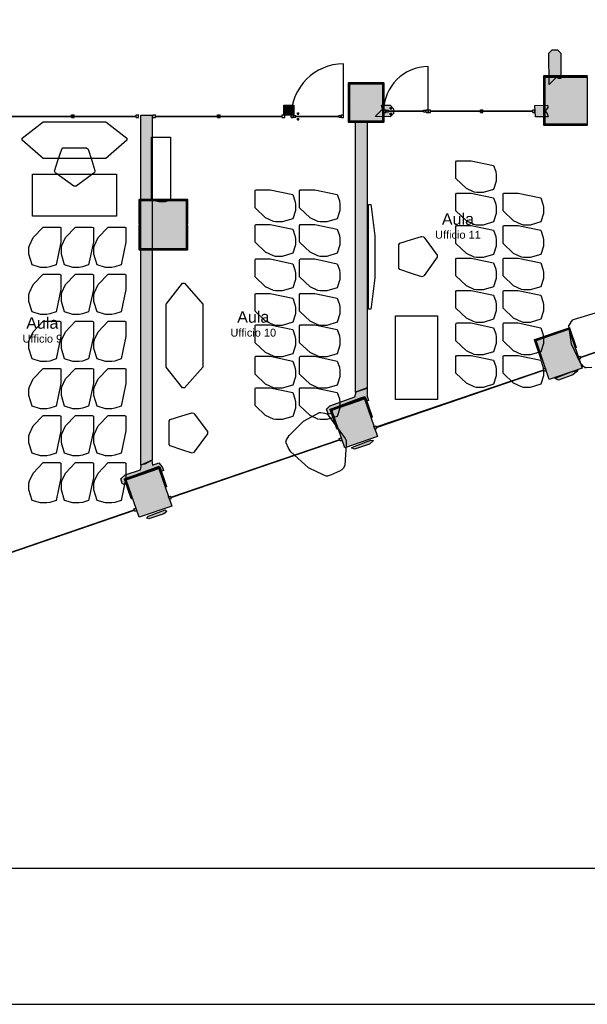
# Model space of a CAD drawing. Header units: millimetres. Extents: x -9985 to 240895, y -184894 to 39395.
# Tile 111 of 164: x 81484 to 92329, y -8185 to 10620. Entities that reach past the tile are written whole.
import ezdxf
from ezdxf.enums import TextEntityAlignment as Align

# ---------------------------------------------------------------- set-up
doc = ezdxf.new("R2010")
doc.units = ezdxf.units.MM
for name, color, linetype in [('A-ARREDI', 9, 'Continuous'), ('A-CARTIGLIO', 7, 'Continuous'), ('A-MURI-ESISTENTI', 7, 'Continuous'), ('A-MURI-NUOVI', 40, 'Continuous'), ('A-PARETI-VETRATE', 5, 'Continuous'), ('A-PILASTRI', 8, 'Continuous'), ('A-PORTE', 30, 'Continuous'), ('A-TESTI', 7, 'Continuous'), ('A-VETRINE', 4, 'Continuous')]:
    doc.layers.add(name, color=color, linetype=linetype)
doc.styles.add('VISIO', font='arial.ttf')

msp = doc.modelspace()

# ---------------------------------------------------------------- hatches: boundary and pattern name
at = {"layer": 'A-MURI-ESISTENTI'}
for points in [[(91600, 9385), (91595, 9980), (91660, 10045), (91760, 10045), (91825, 9980), (91825, 9500), (91780, 9495), (91740, 9525), (91600, 9385)], [(88560, 8765), (88275, 8770), (88415, 8910), (88400, 8985), (88560, 8985), (88625, 8920), (88625, 8830), (88560, 8765)], [(91580, 8765), (91340, 8765), (91325, 8980), (91570, 8985), (91575, 8940), (91525, 8870), (91565, 8830), (91580, 8765)], [(91780, 3735), (91715, 3770), (91776, 3800), (92020, 3895), (92155, 3920), (92050, 3835), (91780, 3735)], [(87400, 3085), (87375, 3090), (87345, 3180), (87410, 3245), (87890, 3415), (87910, 3515), (88125, 3580), (88125, 3430), (88150, 3345), (88110, 3335), (88077, 3415), (88010, 3395), (87416, 3173), (87435, 3100), (87400, 3085)], [(87880, 2415), (87825, 2440), (87873, 2471), (88191, 2589), (88245, 2580), (88170, 2515), (87880, 2415)], [(83480, 1745), (83445, 1760), (83415, 1850), (83500, 1925), (83790, 2025), (83810, 2125), (83880, 2135), (84010, 2205), (84020, 2115), (84140, 2155), (84215, 2070), (84235, 2010), (84200, 1995), (84175, 2000), (84144, 2085), (83488, 1844), (83515, 1770), (83480, 1745)], [(83950, 1085), (83915, 1100), (83945, 1141), (84262, 1260), (84295, 1230), (84240, 1185), (83950, 1085)]]:
    msp.add_hatch(color=7, dxfattribs=at).paths.add_polyline_path(points)
at = {"layer": 'A-MURI-NUOVI'}
for points in [[(86725, 8920), (86725, 8830), (86725, 8795), (86690, 8795), (86570, 8795), (86530, 8795), (86530, 8985), (86725, 8985), (86725, 8920)], [(84015, 2210), (83800, 2115), (83800, 8795), (84015, 8795), (84015, 2210)], [(87900, 3505), (87900, 8665), (88125, 8660), (88125, 3590), (87900, 3505)]]:
    msp.add_hatch(color=40, dxfattribs=at).paths.add_polyline_path(points)
at = {"layer": 'A-PILASTRI'}
for points in [[(87787, 9421), (87787, 9043), (87773, 9043), (87769, 9047), (87769, 9417), (87773, 9421), (87787, 9421)], [(88102, 9403), (87795, 9403), (87795, 9417), (87799, 9421), (88098, 9421), (88102, 9417), (88102, 9403)], [(88415, 9403), (88108, 9403), (88108, 9417), (88112, 9421), (88411, 9421), (88415, 9417), (88415, 9403)], [(88423, 9043), (88423, 9421), (88437, 9421), (88441, 9417), (88441, 9047), (88437, 9043), (88423, 9043)], [(91517, 9551), (91517, 9078), (91503, 9078), (91499, 9082), (91499, 9547), (91503, 9551), (91517, 9551)], [(91922, 9533), (91525, 9533), (91525, 9547), (91529, 9551), (91918, 9551), (91922, 9547), (91922, 9533)], [(92325, 9525), (92325, 8625), (91525, 8625), (91525, 9525), (92325, 9525)], [(92325, 9533), (91928, 9533), (91928, 9547), (91932, 9551), (92321, 9551), (92325, 9547), (92325, 9533)], [(88415, 9395), (88415, 8685), (87795, 8685), (87795, 9395), (88415, 9395)], [(87787, 9037), (87787, 8659), (87773, 8659), (87769, 8663), (87769, 9033), (87773, 9037), (87787, 9037)], [(88423, 8659), (88423, 9037), (88437, 9037), (88441, 9033), (88441, 8663), (88437, 8659), (88423, 8659)], [(91517, 9072), (91517, 8599), (91503, 8599), (91499, 8603), (91499, 9068), (91503, 9072), (91517, 9072)], [(87795, 8677), (88102, 8677), (88102, 8663), (88098, 8659), (87799, 8659), (87795, 8663), (87795, 8677)], [(88108, 8677), (88415, 8677), (88415, 8663), (88411, 8659), (88112, 8659), (88108, 8663), (88108, 8677)], [(91525, 8617), (91922, 8617), (91922, 8603), (91918, 8599), (91529, 8599), (91525, 8603), (91525, 8617)], [(91928, 8617), (92325, 8617), (92325, 8603), (92321, 8599), (91932, 8599), (91928, 8603), (91928, 8617)], [(83787, 7191), (83787, 6708), (83773, 6708), (83769, 6712), (83769, 7187), (83773, 7191), (83787, 7191)], [(84227, 7173), (83795, 7173), (83795, 7187), (83799, 7191), (84223, 7191), (84227, 7187), (84227, 7173)], [(84665, 7165), (84665, 6245), (83795, 6245), (83795, 7165), (84665, 7165)], [(84665, 7173), (84233, 7173), (84233, 7187), (84237, 7191), (84661, 7191), (84665, 7187), (84665, 7173)], [(84673, 6708), (84673, 7191), (84687, 7191), (84691, 7187), (84691, 6712), (84687, 6708), (84673, 6708)], [(83787, 6702), (83787, 6219), (83773, 6219), (83769, 6223), (83769, 6698), (83773, 6702), (83787, 6702)], [(84673, 6219), (84673, 6702), (84687, 6702), (84691, 6698), (84691, 6223), (84687, 6219), (84673, 6219)], [(83795, 6237), (84227, 6237), (84227, 6223), (84223, 6219), (83799, 6219), (83795, 6223), (83795, 6237)], [(84233, 6237), (84665, 6237), (84665, 6223), (84661, 6219), (84237, 6219), (84233, 6223), (84233, 6237)], [(91603, 3749), (91349, 4494), (91974, 4707), (92228, 3962), (91603, 3749)], [(91971, 4714), (91662, 4609), (91657, 4622), (91660, 4627), (91961, 4730), (91966, 4728), (91971, 4714)], [(92103, 4353), (91973, 4734), (91986, 4739), (91991, 4736), (92119, 4362), (92116, 4357), (92103, 4353)], [(91333, 4516), (91463, 4134), (91450, 4130), (91445, 4132), (91317, 4506), (91320, 4511), (91333, 4516)], [(91656, 4607), (91346, 4501), (91342, 4515), (91344, 4520), (91646, 4623), (91651, 4620), (91656, 4607)], [(88070, 3386), (87761, 3280), (87756, 3293), (87759, 3298), (88061, 3401), (88066, 3399), (88070, 3386)], [(88202, 3024), (88072, 3405), (88085, 3410), (88090, 3407), (88218, 3033), (88216, 3028), (88202, 3024)], [(87755, 3278), (87446, 3172), (87441, 3186), (87444, 3191), (87746, 3294), (87751, 3291), (87755, 3278)], [(87694, 2446), (87448, 3165), (88073, 3378), (88318, 2659), (87694, 2446)], [(87432, 3187), (87562, 2805), (87549, 2801), (87544, 2803), (87416, 3177), (87419, 3182), (87432, 3187)], [(84141, 2056), (83832, 1950), (83827, 1964), (83830, 1969), (84132, 2072), (84137, 2070), (84141, 2056)], [(84274, 1695), (84143, 2076), (84156, 2080), (84161, 2078), (84289, 1704), (84287, 1699), (84274, 1695)], [(83826, 1948), (83517, 1842), (83512, 1856), (83515, 1861), (83817, 1964), (83822, 1962), (83826, 1948)], [(83766, 1116), (83520, 1835), (84144, 2049), (84390, 1330), (83766, 1116)], [(83504, 1857), (83634, 1476), (83621, 1471), (83616, 1474), (83488, 1847), (83490, 1852), (83504, 1857)]]:
    msp.add_hatch(color=8, dxfattribs=at).paths.add_polyline_path(points)

# ---------------------------------------------------------------- linework, layer by layer
at = {"layer": 'A-ARREDI'}
for points in [[(83132, 8670), (83532, 8360), (83532, 8320), (83132, 7970), (81932, 7970), (81532, 8320), (81532, 8360), (81932, 8670), (83132, 8670)], [(83132, 8670), (83532, 8360), (83532, 8320), (83132, 7970), (81932, 7970), (81532, 8320), (81532, 8360), (81932, 8670), (83132, 8670)], [(84004.5, 8373.7), (84364.5, 8373.7), (84364.5, 7173.7), (84264.5, 7143.7), (84144.5, 7143.7), (84004.5, 7173.7), (84004.5, 8373.7)], [(84004.5, 8373.7), (84364.5, 8373.7), (84364.5, 7173.7), (84264.5, 7143.7), (84144.5, 7143.7), (84004.5, 7173.7), (84004.5, 8373.7)], [(82762, 8170), (82792, 8150), (82862, 7930), (82922, 7740), (82922, 7730), (82912, 7700), (82902, 7690), (82562, 7440), (82522, 7440), (82172, 7690), (82162, 7700), (82152, 7730), (82212, 7930), (82292, 8150), (82312, 8170), (82762, 8170)], [(82762, 8170), (82792, 8150), (82862, 7930), (82922, 7740), (82922, 7730), (82912, 7700), (82902, 7690), (82562, 7440), (82522, 7440), (82172, 7690), (82162, 7700), (82152, 7730), (82212, 7930), (82292, 8150), (82312, 8170), (82762, 8170)], [(90589.5, 7537.5), (90539.5, 7377.5), (90339.5, 7317.5), (90209.5, 7317.5), (90169.5, 7327.5), (90019.5, 7397.5), (89819.5, 7587.5), (89819.5, 7907.5), (89829.5, 7927.5), (90109.5, 7927.5), (90539.5, 7837.5), (90579.5, 7717.5), (90589.5, 7657.5), (90589.5, 7537.5)], [(90589.5, 7537.5), (90539.5, 7377.5), (90339.5, 7317.5), (90209.5, 7317.5), (90169.5, 7327.5), (90019.5, 7397.5), (89819.5, 7587.5), (89819.5, 7907.5), (89829.5, 7927.5), (90109.5, 7927.5), (90539.5, 7837.5), (90579.5, 7717.5), (90589.5, 7657.5), (90589.5, 7537.5)], [(83332, 7670), (83332, 6870), (81732, 6870), (81732, 7670), (83332, 7670)], [(83332, 7670), (83332, 6870), (81732, 6870), (81732, 7670), (83332, 7670)], [(86752.3, 6978.3), (86702.3, 6818.3), (86502.3, 6758.3), (86372.3, 6758.3), (86332.3, 6768.3), (86182.3, 6838.3), (85982.3, 7028.3), (85982.3, 7348.3), (85992.3, 7368.3), (86272.3, 7368.3), (86702.3, 7278.3), (86742.3, 7158.3), (86752.3, 7098.3), (86752.3, 6978.3)], [(86752.3, 6978.3), (86702.3, 6818.3), (86502.3, 6758.3), (86372.3, 6758.3), (86332.3, 6768.3), (86182.3, 6838.3), (85982.3, 7028.3), (85982.3, 7348.3), (85992.3, 7368.3), (86272.3, 7368.3), (86702.3, 7278.3), (86742.3, 7158.3), (86752.3, 7098.3), (86752.3, 6978.3)], [(87602.3, 6978.3), (87552.3, 6818.3), (87352.3, 6758.3), (87222.3, 6758.3), (87182.3, 6768.3), (87032.3, 6838.3), (86832.3, 7028.3), (86832.3, 7348.3), (86842.3, 7368.3), (87122.3, 7368.3), (87552.3, 7278.3), (87592.3, 7158.3), (87602.3, 7098.3), (87602.3, 6978.3)], [(87602.3, 6978.3), (87552.3, 6818.3), (87352.3, 6758.3), (87222.3, 6758.3), (87182.3, 6768.3), (87032.3, 6838.3), (86832.3, 7028.3), (86832.3, 7348.3), (86842.3, 7368.3), (87122.3, 7368.3), (87552.3, 7278.3), (87592.3, 7158.3), (87602.3, 7098.3), (87602.3, 6978.3)], [(90589.5, 6917.5), (90539.5, 6757.5), (90339.5, 6697.5), (90209.5, 6697.5), (90169.5, 6707.5), (90019.5, 6777.5), (89819.5, 6967.5), (89819.5, 7287.5), (89829.5, 7307.5), (90109.5, 7307.5), (90539.5, 7217.5), (90579.5, 7097.5), (90589.5, 7037.5), (90589.5, 6917.5)], [(90589.5, 6917.5), (90539.5, 6757.5), (90339.5, 6697.5), (90209.5, 6697.5), (90169.5, 6707.5), (90019.5, 6777.5), (89819.5, 6967.5), (89819.5, 7287.5), (89829.5, 7307.5), (90109.5, 7307.5), (90539.5, 7217.5), (90579.5, 7097.5), (90589.5, 7037.5), (90589.5, 6917.5)], [(91489.5, 6917.5), (91439.5, 6757.5), (91239.5, 6697.5), (91109.5, 6697.5), (91069.5, 6707.5), (90919.5, 6777.5), (90719.5, 6967.5), (90719.5, 7287.5), (90729.5, 7307.5), (91009.5, 7307.5), (91439.5, 7217.5), (91479.5, 7097.5), (91489.5, 7037.5), (91489.5, 6917.5)], [(91489.5, 6917.5), (91439.5, 6757.5), (91239.5, 6697.5), (91109.5, 6697.5), (91069.5, 6707.5), (90919.5, 6777.5), (90719.5, 6967.5), (90719.5, 7287.5), (90729.5, 7307.5), (91009.5, 7307.5), (91439.5, 7217.5), (91479.5, 7097.5), (91489.5, 7037.5), (91489.5, 6917.5)], [(88150, 7092), (88190, 7092), (88200, 7052), (88270, 6492), (88270, 5692), (88200, 5132), (88190, 5092), (88150, 5092), (88150, 7092)], [(88150, 7092), (88190, 7092), (88200, 7052), (88270, 6492), (88270, 5692), (88200, 5132), (88190, 5092), (88150, 5092), (88150, 7092)], [(81882, 5890), (81722, 5940), (81662, 6140), (81662, 6270), (81672, 6310), (81742, 6460), (81932, 6660), (82252, 6660), (82272, 6650), (82272, 6370), (82182, 5940), (82062, 5900), (82002, 5890), (81882, 5890)], [(81882, 5890), (81722, 5940), (81662, 6140), (81662, 6270), (81672, 6310), (81742, 6460), (81932, 6660), (82252, 6660), (82272, 6650), (82272, 6370), (82182, 5940), (82062, 5900), (82002, 5890), (81882, 5890)], [(82502, 5890), (82342, 5940), (82282, 6140), (82282, 6270), (82292, 6310), (82362, 6460), (82552, 6660), (82872, 6660), (82892, 6650), (82892, 6370), (82802, 5940), (82682, 5900), (82622, 5890), (82502, 5890)], [(82502, 5890), (82342, 5940), (82282, 6140), (82282, 6270), (82292, 6310), (82362, 6460), (82552, 6660), (82872, 6660), (82892, 6650), (82892, 6370), (82802, 5940), (82682, 5900), (82622, 5890), (82502, 5890)], [(83122, 5890), (82962, 5940), (82902, 6140), (82902, 6270), (82912, 6310), (82982, 6460), (83172, 6660), (83492, 6660), (83512, 6650), (83512, 6370), (83422, 5940), (83302, 5900), (83242, 5890), (83122, 5890)], [(83122, 5890), (82962, 5940), (82902, 6140), (82902, 6270), (82912, 6310), (82982, 6460), (83172, 6660), (83492, 6660), (83512, 6650), (83512, 6370), (83422, 5940), (83302, 5900), (83242, 5890), (83122, 5890)], [(86752.3, 6319.3), (86702.3, 6159.3), (86502.3, 6099.3), (86372.3, 6099.3), (86332.3, 6109.3), (86182.3, 6179.3), (85982.3, 6369.3), (85982.3, 6689.3), (85992.3, 6709.3), (86272.3, 6709.3), (86702.3, 6619.3), (86742.3, 6499.3), (86752.3, 6439.3), (86752.3, 6319.3)], [(86752.3, 6319.3), (86702.3, 6159.3), (86502.3, 6099.3), (86372.3, 6099.3), (86332.3, 6109.3), (86182.3, 6179.3), (85982.3, 6369.3), (85982.3, 6689.3), (85992.3, 6709.3), (86272.3, 6709.3), (86702.3, 6619.3), (86742.3, 6499.3), (86752.3, 6439.3), (86752.3, 6319.3)], [(87602.3, 6319.3), (87552.3, 6159.3), (87352.3, 6099.3), (87222.3, 6099.3), (87182.3, 6109.3), (87032.3, 6179.3), (86832.3, 6369.3), (86832.3, 6689.3), (86842.3, 6709.3), (87122.3, 6709.3), (87552.3, 6619.3), (87592.3, 6499.3), (87602.3, 6439.3), (87602.3, 6319.3)], [(87602.3, 6319.3), (87552.3, 6159.3), (87352.3, 6099.3), (87222.3, 6099.3), (87182.3, 6109.3), (87032.3, 6179.3), (86832.3, 6369.3), (86832.3, 6689.3), (86842.3, 6709.3), (87122.3, 6709.3), (87552.3, 6619.3), (87592.3, 6499.3), (87602.3, 6439.3), (87602.3, 6319.3)], [(90589.5, 6297.5), (90539.5, 6137.5), (90339.5, 6077.5), (90209.5, 6077.5), (90169.5, 6087.5), (90019.5, 6157.5), (89819.5, 6347.5), (89819.5, 6667.5), (89829.5, 6687.5), (90109.5, 6687.5), (90539.5, 6597.5), (90579.5, 6477.5), (90589.5, 6417.5), (90589.5, 6297.5)], [(90589.5, 6297.5), (90539.5, 6137.5), (90339.5, 6077.5), (90209.5, 6077.5), (90169.5, 6087.5), (90019.5, 6157.5), (89819.5, 6347.5), (89819.5, 6667.5), (89829.5, 6687.5), (90109.5, 6687.5), (90539.5, 6597.5), (90579.5, 6477.5), (90589.5, 6417.5), (90589.5, 6297.5)], [(91489.5, 6297.5), (91439.5, 6137.5), (91239.5, 6077.5), (91109.5, 6077.5), (91069.5, 6087.5), (90919.5, 6157.5), (90719.5, 6347.5), (90719.5, 6667.5), (90729.5, 6687.5), (91009.5, 6687.5), (91439.5, 6597.5), (91479.5, 6477.5), (91489.5, 6417.5), (91489.5, 6297.5)], [(91489.5, 6297.5), (91439.5, 6137.5), (91239.5, 6077.5), (91109.5, 6077.5), (91069.5, 6087.5), (90919.5, 6157.5), (90719.5, 6347.5), (90719.5, 6667.5), (90729.5, 6687.5), (91009.5, 6687.5), (91439.5, 6597.5), (91479.5, 6477.5), (91489.5, 6417.5), (91489.5, 6297.5)], [(88730, 6322), (88750, 6352), (88970, 6422), (89160, 6482), (89170, 6482), (89200, 6472), (89210, 6462), (89460, 6122), (89460, 6082), (89210, 5732), (89200, 5722), (89170, 5712), (88970, 5772), (88750, 5852), (88730, 5872), (88730, 6322)], [(88730, 6322), (88750, 6352), (88970, 6422), (89160, 6482), (89170, 6482), (89200, 6472), (89210, 6462), (89460, 6122), (89460, 6082), (89210, 5732), (89200, 5722), (89170, 5712), (88970, 5772), (88750, 5852), (88730, 5872), (88730, 6322)], [(86752.3, 5660.3), (86702.3, 5500.3), (86502.3, 5440.3), (86372.3, 5440.3), (86332.3, 5450.3), (86182.3, 5520.3), (85982.3, 5710.3), (85982.3, 6030.3), (85992.3, 6050.3), (86272.3, 6050.3), (86702.3, 5960.3), (86742.3, 5840.3), (86752.3, 5780.3), (86752.3, 5660.3)], [(86752.3, 5660.3), (86702.3, 5500.3), (86502.3, 5440.3), (86372.3, 5440.3), (86332.3, 5450.3), (86182.3, 5520.3), (85982.3, 5710.3), (85982.3, 6030.3), (85992.3, 6050.3), (86272.3, 6050.3), (86702.3, 5960.3), (86742.3, 5840.3), (86752.3, 5780.3), (86752.3, 5660.3)], [(87602.3, 5660.3), (87552.3, 5500.3), (87352.3, 5440.3), (87222.3, 5440.3), (87182.3, 5450.3), (87032.3, 5520.3), (86832.3, 5710.3), (86832.3, 6030.3), (86842.3, 6050.3), (87122.3, 6050.3), (87552.3, 5960.3), (87592.3, 5840.3), (87602.3, 5780.3), (87602.3, 5660.3)], [(87602.3, 5660.3), (87552.3, 5500.3), (87352.3, 5440.3), (87222.3, 5440.3), (87182.3, 5450.3), (87032.3, 5520.3), (86832.3, 5710.3), (86832.3, 6030.3), (86842.3, 6050.3), (87122.3, 6050.3), (87552.3, 5960.3), (87592.3, 5840.3), (87602.3, 5780.3), (87602.3, 5660.3)], [(90589.5, 5677.5), (90539.5, 5517.5), (90339.5, 5457.5), (90209.5, 5457.5), (90169.5, 5467.5), (90019.5, 5537.5), (89819.5, 5727.5), (89819.5, 6047.5), (89829.5, 6067.5), (90109.5, 6067.5), (90539.5, 5977.5), (90579.5, 5857.5), (90589.5, 5797.5), (90589.5, 5677.5)], [(90589.5, 5677.5), (90539.5, 5517.5), (90339.5, 5457.5), (90209.5, 5457.5), (90169.5, 5467.5), (90019.5, 5537.5), (89819.5, 5727.5), (89819.5, 6047.5), (89829.5, 6067.5), (90109.5, 6067.5), (90539.5, 5977.5), (90579.5, 5857.5), (90589.5, 5797.5), (90589.5, 5677.5)], [(91489.5, 5677.5), (91439.5, 5517.5), (91239.5, 5457.5), (91109.5, 5457.5), (91069.5, 5467.5), (90919.5, 5537.5), (90719.5, 5727.5), (90719.5, 6047.5), (90729.5, 6067.5), (91009.5, 6067.5), (91439.5, 5977.5), (91479.5, 5857.5), (91489.5, 5797.5), (91489.5, 5677.5)], [(91489.5, 5677.5), (91439.5, 5517.5), (91239.5, 5457.5), (91109.5, 5457.5), (91069.5, 5467.5), (90919.5, 5537.5), (90719.5, 5727.5), (90719.5, 6047.5), (90729.5, 6067.5), (91009.5, 6067.5), (91439.5, 5977.5), (91479.5, 5857.5), (91489.5, 5797.5), (91489.5, 5677.5)], [(81882, 4990), (81722, 5040), (81662, 5240), (81662, 5370), (81672, 5410), (81742, 5560), (81932, 5760), (82252, 5760), (82272, 5750), (82272, 5470), (82182, 5040), (82062, 5000), (82002, 4990), (81882, 4990)], [(81882, 4990), (81722, 5040), (81662, 5240), (81662, 5370), (81672, 5410), (81742, 5560), (81932, 5760), (82252, 5760), (82272, 5750), (82272, 5470), (82182, 5040), (82062, 5000), (82002, 4990), (81882, 4990)], [(82502, 4990), (82342, 5040), (82282, 5240), (82282, 5370), (82292, 5410), (82362, 5560), (82552, 5760), (82872, 5760), (82892, 5750), (82892, 5470), (82802, 5040), (82682, 5000), (82622, 4990), (82502, 4990)], [(82502, 4990), (82342, 5040), (82282, 5240), (82282, 5370), (82292, 5410), (82362, 5560), (82552, 5760), (82872, 5760), (82892, 5750), (82892, 5470), (82802, 5040), (82682, 5000), (82622, 4990), (82502, 4990)], [(83122, 4990), (82962, 5040), (82902, 5240), (82902, 5370), (82912, 5410), (82982, 5560), (83172, 5760), (83492, 5760), (83512, 5750), (83512, 5470), (83422, 5040), (83302, 5000), (83242, 4990), (83122, 4990)], [(83122, 4990), (82962, 5040), (82902, 5240), (82902, 5370), (82912, 5410), (82982, 5560), (83172, 5760), (83492, 5760), (83512, 5750), (83512, 5470), (83422, 5040), (83302, 5000), (83242, 4990), (83122, 4990)], [(84283.2, 5186.8), (84593.2, 5586.8), (84633.2, 5586.8), (84983.2, 5186.8), (84983.2, 3986.8), (84633.2, 3586.8), (84593.2, 3586.8), (84283.2, 3986.8), (84283.2, 5186.8)], [(84283.2, 5186.8), (84593.2, 5586.8), (84633.2, 5586.8), (84983.2, 5186.8), (84983.2, 3986.8), (84633.2, 3586.8), (84593.2, 3586.8), (84283.2, 3986.8), (84283.2, 5186.8)], [(86752.3, 5001.3), (86702.3, 4841.3), (86502.3, 4781.3), (86372.3, 4781.3), (86332.3, 4791.3), (86182.3, 4861.3), (85982.3, 5051.3), (85982.3, 5371.3), (85992.3, 5391.3), (86272.3, 5391.3), (86702.3, 5301.3), (86742.3, 5181.3), (86752.3, 5121.3), (86752.3, 5001.3)], [(86752.3, 5001.3), (86702.3, 4841.3), (86502.3, 4781.3), (86372.3, 4781.3), (86332.3, 4791.3), (86182.3, 4861.3), (85982.3, 5051.3), (85982.3, 5371.3), (85992.3, 5391.3), (86272.3, 5391.3), (86702.3, 5301.3), (86742.3, 5181.3), (86752.3, 5121.3), (86752.3, 5001.3)], [(87602.3, 5001.3), (87552.3, 4841.3), (87352.3, 4781.3), (87222.3, 4781.3), (87182.3, 4791.3), (87032.3, 4861.3), (86832.3, 5051.3), (86832.3, 5371.3), (86842.3, 5391.3), (87122.3, 5391.3), (87552.3, 5301.3), (87592.3, 5181.3), (87602.3, 5121.3), (87602.3, 5001.3)], [(87602.3, 5001.3), (87552.3, 4841.3), (87352.3, 4781.3), (87222.3, 4781.3), (87182.3, 4791.3), (87032.3, 4861.3), (86832.3, 5051.3), (86832.3, 5371.3), (86842.3, 5391.3), (87122.3, 5391.3), (87552.3, 5301.3), (87592.3, 5181.3), (87602.3, 5121.3), (87602.3, 5001.3)], [(90589.5, 5057.5), (90539.5, 4897.5), (90339.5, 4837.5), (90209.5, 4837.5), (90169.5, 4847.5), (90019.5, 4917.5), (89819.5, 5107.5), (89819.5, 5427.5), (89829.5, 5447.5), (90109.5, 5447.5), (90539.5, 5357.5), (90579.5, 5237.5), (90589.5, 5177.5), (90589.5, 5057.5)], [(90589.5, 5057.5), (90539.5, 4897.5), (90339.5, 4837.5), (90209.5, 4837.5), (90169.5, 4847.5), (90019.5, 4917.5), (89819.5, 5107.5), (89819.5, 5427.5), (89829.5, 5447.5), (90109.5, 5447.5), (90539.5, 5357.5), (90579.5, 5237.5), (90589.5, 5177.5), (90589.5, 5057.5)], [(91489.5, 5057.5), (91439.5, 4897.5), (91239.5, 4837.5), (91109.5, 4837.5), (91069.5, 4847.5), (90919.5, 4917.5), (90719.5, 5107.5), (90719.5, 5427.5), (90729.5, 5447.5), (91009.5, 5447.5), (91439.5, 5357.5), (91479.5, 5237.5), (91489.5, 5177.5), (91489.5, 5057.5)], [(91489.5, 5057.5), (91439.5, 4897.5), (91239.5, 4837.5), (91109.5, 4837.5), (91069.5, 4847.5), (90919.5, 4917.5), (90719.5, 5107.5), (90719.5, 5427.5), (90729.5, 5447.5), (91009.5, 5447.5), (91439.5, 5357.5), (91479.5, 5237.5), (91489.5, 5177.5), (91489.5, 5057.5)], [(88667, 4966.7), (89467, 4966.7), (89467, 3366.7), (88667, 3366.7), (88667, 4966.7)], [(88667, 4966.7), (89467, 4966.7), (89467, 3366.7), (88667, 3366.7), (88667, 4966.7)], [(81882, 4090), (81722, 4140), (81662, 4340), (81662, 4470), (81672, 4510), (81742, 4660), (81932, 4860), (82252, 4860), (82272, 4850), (82272, 4570), (82182, 4140), (82062, 4100), (82002, 4090), (81882, 4090)], [(81882, 4090), (81722, 4140), (81662, 4340), (81662, 4470), (81672, 4510), (81742, 4660), (81932, 4860), (82252, 4860), (82272, 4850), (82272, 4570), (82182, 4140), (82062, 4100), (82002, 4090), (81882, 4090)], [(82502, 4090), (82342, 4140), (82282, 4340), (82282, 4470), (82292, 4510), (82362, 4660), (82552, 4860), (82872, 4860), (82892, 4850), (82892, 4570), (82802, 4140), (82682, 4100), (82622, 4090), (82502, 4090)], [(82502, 4090), (82342, 4140), (82282, 4340), (82282, 4470), (82292, 4510), (82362, 4660), (82552, 4860), (82872, 4860), (82892, 4850), (82892, 4570), (82802, 4140), (82682, 4100), (82622, 4090), (82502, 4090)], [(83122, 4090), (82962, 4140), (82902, 4340), (82902, 4470), (82912, 4510), (82982, 4660), (83172, 4860), (83492, 4860), (83512, 4850), (83512, 4570), (83422, 4140), (83302, 4100), (83242, 4090), (83122, 4090)], [(83122, 4090), (82962, 4140), (82902, 4340), (82902, 4470), (82912, 4510), (82982, 4660), (83172, 4860), (83492, 4860), (83512, 4850), (83512, 4570), (83422, 4140), (83302, 4100), (83242, 4090), (83122, 4090)], [(86752.3, 4401.3), (86702.3, 4241.3), (86502.3, 4181.3), (86372.3, 4181.3), (86332.3, 4191.3), (86182.3, 4261.3), (85982.3, 4451.3), (85982.3, 4771.3), (85992.3, 4791.3), (86272.3, 4791.3), (86702.3, 4701.3), (86742.3, 4581.3), (86752.3, 4521.3), (86752.3, 4401.3)], [(86752.3, 4401.3), (86702.3, 4241.3), (86502.3, 4181.3), (86372.3, 4181.3), (86332.3, 4191.3), (86182.3, 4261.3), (85982.3, 4451.3), (85982.3, 4771.3), (85992.3, 4791.3), (86272.3, 4791.3), (86702.3, 4701.3), (86742.3, 4581.3), (86752.3, 4521.3), (86752.3, 4401.3)], [(87602.3, 4401.3), (87552.3, 4241.3), (87352.3, 4181.3), (87222.3, 4181.3), (87182.3, 4191.3), (87032.3, 4261.3), (86832.3, 4451.3), (86832.3, 4771.3), (86842.3, 4791.3), (87122.3, 4791.3), (87552.3, 4701.3), (87592.3, 4581.3), (87602.3, 4521.3), (87602.3, 4401.3)], [(87602.3, 4401.3), (87552.3, 4241.3), (87352.3, 4181.3), (87222.3, 4181.3), (87182.3, 4191.3), (87032.3, 4261.3), (86832.3, 4451.3), (86832.3, 4771.3), (86842.3, 4791.3), (87122.3, 4791.3), (87552.3, 4701.3), (87592.3, 4581.3), (87602.3, 4521.3), (87602.3, 4401.3)], [(90589.5, 4437.5), (90539.5, 4277.5), (90339.5, 4217.5), (90209.5, 4217.5), (90169.5, 4227.5), (90019.5, 4297.5), (89819.5, 4487.5), (89819.5, 4807.5), (89829.5, 4827.5), (90109.5, 4827.5), (90539.5, 4737.5), (90579.5, 4617.5), (90589.5, 4557.5), (90589.5, 4437.5)], [(90589.5, 4437.5), (90539.5, 4277.5), (90339.5, 4217.5), (90209.5, 4217.5), (90169.5, 4227.5), (90019.5, 4297.5), (89819.5, 4487.5), (89819.5, 4807.5), (89829.5, 4827.5), (90109.5, 4827.5), (90539.5, 4737.5), (90579.5, 4617.5), (90589.5, 4557.5), (90589.5, 4437.5)], [(91489.5, 4437.5), (91439.5, 4277.5), (91239.5, 4217.5), (91109.5, 4217.5), (91069.5, 4227.5), (90919.5, 4297.5), (90719.5, 4487.5), (90719.5, 4807.5), (90729.5, 4827.5), (91009.5, 4827.5), (91439.5, 4737.5), (91479.5, 4617.5), (91489.5, 4557.5), (91489.5, 4437.5)], [(91489.5, 4437.5), (91439.5, 4277.5), (91239.5, 4217.5), (91109.5, 4217.5), (91069.5, 4227.5), (90919.5, 4297.5), (90719.5, 4487.5), (90719.5, 4807.5), (90729.5, 4827.5), (91009.5, 4827.5), (91439.5, 4737.5), (91479.5, 4617.5), (91489.5, 4557.5), (91489.5, 4437.5)], [(86752.3, 3801.3), (86702.3, 3641.3), (86502.3, 3581.3), (86372.3, 3581.3), (86332.3, 3591.3), (86182.3, 3661.3), (85982.3, 3851.3), (85982.3, 4171.3), (85992.3, 4191.3), (86272.3, 4191.3), (86702.3, 4101.3), (86742.3, 3981.3), (86752.3, 3921.3), (86752.3, 3801.3)], [(86752.3, 3801.3), (86702.3, 3641.3), (86502.3, 3581.3), (86372.3, 3581.3), (86332.3, 3591.3), (86182.3, 3661.3), (85982.3, 3851.3), (85982.3, 4171.3), (85992.3, 4191.3), (86272.3, 4191.3), (86702.3, 4101.3), (86742.3, 3981.3), (86752.3, 3921.3), (86752.3, 3801.3)], [(87602.3, 3801.3), (87552.3, 3641.3), (87352.3, 3581.3), (87222.3, 3581.3), (87182.3, 3591.3), (87032.3, 3661.3), (86832.3, 3851.3), (86832.3, 4171.3), (86842.3, 4191.3), (87122.3, 4191.3), (87552.3, 4101.3), (87592.3, 3981.3), (87602.3, 3921.3), (87602.3, 3801.3)], [(87602.3, 3801.3), (87552.3, 3641.3), (87352.3, 3581.3), (87222.3, 3581.3), (87182.3, 3591.3), (87032.3, 3661.3), (86832.3, 3851.3), (86832.3, 4171.3), (86842.3, 4191.3), (87122.3, 4191.3), (87552.3, 4101.3), (87592.3, 3981.3), (87602.3, 3921.3), (87602.3, 3801.3)], [(90589.5, 3817.5), (90539.5, 3657.5), (90339.5, 3597.5), (90209.5, 3597.5), (90169.5, 3607.5), (90019.5, 3677.5), (89819.5, 3867.5), (89819.5, 4187.5), (89829.5, 4207.5), (90109.5, 4207.5), (90539.5, 4117.5), (90579.5, 3997.5), (90589.5, 3937.5), (90589.5, 3817.5)], [(90589.5, 3817.5), (90539.5, 3657.5), (90339.5, 3597.5), (90209.5, 3597.5), (90169.5, 3607.5), (90019.5, 3677.5), (89819.5, 3867.5), (89819.5, 4187.5), (89829.5, 4207.5), (90109.5, 4207.5), (90539.5, 4117.5), (90579.5, 3997.5), (90589.5, 3937.5), (90589.5, 3817.5)], [(91489.5, 3817.5), (91439.5, 3657.5), (91239.5, 3597.5), (91109.5, 3597.5), (91069.5, 3607.5), (90919.5, 3677.5), (90719.5, 3867.5), (90719.5, 4187.5), (90729.5, 4207.5), (91009.5, 4207.5), (91439.5, 4117.5), (91479.5, 3997.5), (91489.5, 3937.5), (91489.5, 3817.5)], [(91489.5, 3817.5), (91439.5, 3657.5), (91239.5, 3597.5), (91109.5, 3597.5), (91069.5, 3607.5), (90919.5, 3677.5), (90719.5, 3867.5), (90719.5, 4187.5), (90729.5, 4207.5), (91009.5, 4207.5), (91439.5, 4117.5), (91479.5, 3997.5), (91489.5, 3937.5), (91489.5, 3817.5)], [(81882, 3190), (81722, 3240), (81662, 3440), (81662, 3570), (81672, 3610), (81742, 3760), (81932, 3960), (82252, 3960), (82272, 3950), (82272, 3670), (82182, 3240), (82062, 3200), (82002, 3190), (81882, 3190)], [(81882, 3190), (81722, 3240), (81662, 3440), (81662, 3570), (81672, 3610), (81742, 3760), (81932, 3960), (82252, 3960), (82272, 3950), (82272, 3670), (82182, 3240), (82062, 3200), (82002, 3190), (81882, 3190)], [(82502, 3190), (82342, 3240), (82282, 3440), (82282, 3570), (82292, 3610), (82362, 3760), (82552, 3960), (82872, 3960), (82892, 3950), (82892, 3670), (82802, 3240), (82682, 3200), (82622, 3190), (82502, 3190)], [(82502, 3190), (82342, 3240), (82282, 3440), (82282, 3570), (82292, 3610), (82362, 3760), (82552, 3960), (82872, 3960), (82892, 3950), (82892, 3670), (82802, 3240), (82682, 3200), (82622, 3190), (82502, 3190)], [(83122, 3190), (82962, 3240), (82902, 3440), (82902, 3570), (82912, 3610), (82982, 3760), (83172, 3960), (83492, 3960), (83512, 3950), (83512, 3670), (83422, 3240), (83302, 3200), (83242, 3190), (83122, 3190)], [(83122, 3190), (82962, 3240), (82902, 3440), (82902, 3570), (82912, 3610), (82982, 3760), (83172, 3960), (83492, 3960), (83512, 3950), (83512, 3670), (83422, 3240), (83302, 3200), (83242, 3190), (83122, 3190)], [(86752.3, 3201.3), (86702.3, 3041.3), (86502.3, 2981.3), (86372.3, 2981.3), (86332.3, 2991.3), (86182.3, 3061.3), (85982.3, 3251.3), (85982.3, 3571.3), (85992.3, 3591.3), (86272.3, 3591.3), (86702.3, 3501.3), (86742.3, 3381.3), (86752.3, 3321.3), (86752.3, 3201.3)], [(86752.3, 3201.3), (86702.3, 3041.3), (86502.3, 2981.3), (86372.3, 2981.3), (86332.3, 2991.3), (86182.3, 3061.3), (85982.3, 3251.3), (85982.3, 3571.3), (85992.3, 3591.3), (86272.3, 3591.3), (86702.3, 3501.3), (86742.3, 3381.3), (86752.3, 3321.3), (86752.3, 3201.3)], [(87602.3, 3201.3), (87552.3, 3041.3), (87352.3, 2981.3), (87222.3, 2981.3), (87182.3, 2991.3), (87032.3, 3061.3), (86832.3, 3251.3), (86832.3, 3571.3), (86842.3, 3591.3), (87122.3, 3591.3), (87552.3, 3501.3), (87592.3, 3381.3), (87602.3, 3321.3), (87602.3, 3201.3)], [(87602.3, 3201.3), (87552.3, 3041.3), (87352.3, 2981.3), (87222.3, 2981.3), (87182.3, 2991.3), (87032.3, 3061.3), (86832.3, 3251.3), (86832.3, 3571.3), (86842.3, 3591.3), (87122.3, 3591.3), (87552.3, 3501.3), (87592.3, 3381.3), (87602.3, 3321.3), (87602.3, 3201.3)], [(81882, 2290), (81722, 2340), (81662, 2540), (81662, 2670), (81672, 2710), (81742, 2860), (81932, 3060), (82252, 3060), (82272, 3050), (82272, 2770), (82182, 2340), (82062, 2300), (82002, 2290), (81882, 2290)], [(81882, 2290), (81722, 2340), (81662, 2540), (81662, 2670), (81672, 2710), (81742, 2860), (81932, 3060), (82252, 3060), (82272, 3050), (82272, 2770), (82182, 2340), (82062, 2300), (82002, 2290), (81882, 2290)], [(82502, 2290), (82342, 2340), (82282, 2540), (82282, 2670), (82292, 2710), (82362, 2860), (82552, 3060), (82872, 3060), (82892, 3050), (82892, 2770), (82802, 2340), (82682, 2300), (82622, 2290), (82502, 2290)], [(82502, 2290), (82342, 2340), (82282, 2540), (82282, 2670), (82292, 2710), (82362, 2860), (82552, 3060), (82872, 3060), (82892, 3050), (82892, 2770), (82802, 2340), (82682, 2300), (82622, 2290), (82502, 2290)], [(83122, 2290), (82962, 2340), (82902, 2540), (82902, 2670), (82912, 2710), (82982, 2860), (83172, 3060), (83492, 3060), (83512, 3050), (83512, 2770), (83422, 2340), (83302, 2300), (83242, 2290), (83122, 2290)], [(83122, 2290), (82962, 2340), (82902, 2540), (82902, 2670), (82912, 2710), (82982, 2860), (83172, 3060), (83492, 3060), (83512, 3050), (83512, 2770), (83422, 2340), (83302, 2300), (83242, 2290), (83122, 2290)], [(84340.3, 2953.5), (84360.3, 2983.5), (84580.3, 3053.5), (84770.3, 3113.5), (84780.3, 3113.5), (84810.3, 3103.5), (84820.3, 3093.5), (85070.3, 2753.5), (85070.3, 2713.5), (84820.3, 2363.5), (84810.3, 2353.5), (84780.3, 2343.5), (84580.3, 2403.5), (84360.3, 2483.5), (84340.3, 2503.5), (84340.3, 2953.5)], [(84340.3, 2953.5), (84360.3, 2983.5), (84580.3, 3053.5), (84770.3, 3113.5), (84780.3, 3113.5), (84810.3, 3103.5), (84820.3, 3093.5), (85070.3, 2753.5), (85070.3, 2713.5), (84820.3, 2363.5), (84810.3, 2353.5), (84780.3, 2343.5), (84580.3, 2403.5), (84360.3, 2483.5), (84340.3, 2503.5), (84340.3, 2953.5)], [(86999.379, 2062.328), (86667.828, 2368.064), (86617.644, 2435.143), (86574.433, 2536.301), (86570.407, 2551.327), (86582.881, 2594.932), (86632.381, 2680.669), (86905.117, 2955.062), (87215.564, 3118.772), (87240.117, 3117.298), (87308.274, 3103.35), (87351.88, 3090.877), (87374.958, 3064.85), (87703.167, 2621.325), (87720.746, 2585.772), (87721.825, 2521.641), (87696.772, 2104.247), (87663.772, 2047.09), (87637.745, 2024.011), (87596.693, 1996.906), (87424.43, 1918.538), (87364.325, 1902.433), (87339.772, 1903.906), (87267.588, 1932.88), (87027.958, 2045.828), (86999.379, 2062.328)], [(86999.379, 2062.328), (86667.828, 2368.064), (86617.644, 2435.143), (86574.433, 2536.301), (86570.407, 2551.327), (86582.881, 2594.932), (86632.381, 2680.669), (86905.117, 2955.062), (87215.564, 3118.772), (87240.117, 3117.298), (87308.274, 3103.35), (87351.88, 3090.877), (87374.958, 3064.85), (87703.167, 2621.325), (87720.746, 2585.772), (87721.825, 2521.641), (87696.772, 2104.247), (87663.772, 2047.09), (87637.745, 2024.011), (87596.693, 1996.906), (87424.43, 1918.538), (87364.325, 1902.433), (87339.772, 1903.906), (87267.588, 1932.88), (87027.958, 2045.828), (86999.379, 2062.328)], [(81882, 1390), (81722, 1440), (81662, 1640), (81662, 1770), (81672, 1810), (81742, 1960), (81932, 2160), (82252, 2160), (82272, 2150), (82272, 1870), (82182, 1440), (82062, 1400), (82002, 1390), (81882, 1390)], [(81882, 1390), (81722, 1440), (81662, 1640), (81662, 1770), (81672, 1810), (81742, 1960), (81932, 2160), (82252, 2160), (82272, 2150), (82272, 1870), (82182, 1440), (82062, 1400), (82002, 1390), (81882, 1390)], [(82502, 1390), (82342, 1440), (82282, 1640), (82282, 1770), (82292, 1810), (82362, 1960), (82552, 2160), (82872, 2160), (82892, 2150), (82892, 1870), (82802, 1440), (82682, 1400), (82622, 1390), (82502, 1390)], [(82502, 1390), (82342, 1440), (82282, 1640), (82282, 1770), (82292, 1810), (82362, 1960), (82552, 2160), (82872, 2160), (82892, 2150), (82892, 1870), (82802, 1440), (82682, 1400), (82622, 1390), (82502, 1390)], [(83122, 1390), (82962, 1440), (82902, 1640), (82902, 1770), (82912, 1810), (82982, 1960), (83172, 2160), (83492, 2160), (83512, 2150), (83512, 1870), (83422, 1440), (83302, 1400), (83242, 1390), (83122, 1390)], [(83122, 1390), (82962, 1440), (82902, 1640), (82902, 1770), (82912, 1810), (82982, 1960), (83172, 2160), (83492, 2160), (83512, 2150), (83512, 1870), (83422, 1440), (83302, 1400), (83242, 1390), (83122, 1390)]]:
    msp.add_lwpolyline(points, close=True, dxfattribs=at)
msp.add_lwpolyline([(92415.501, 3975.729), (92305.665, 3969.722), (92290.168, 3971.078), (92253.459, 3997.713), (92189.823, 4073.552), (92025.259, 4423.688), (91977.601, 4771.405), (91987.383, 4793.973), (92023.801, 4853.25), (92050.436, 4889.959), (92082.786, 4902.744), (92611.818, 5059.465)], dxfattribs=at)
msp.add_lwpolyline([(92415.501, 3975.729), (92305.665, 3969.722), (92290.168, 3971.078), (92253.459, 3997.713), (92189.823, 4073.552), (92025.259, 4423.688), (91977.601, 4771.405), (91987.383, 4793.973), (92023.801, 4853.25), (92050.436, 4889.959), (92082.786, 4902.744), (92611.818, 5059.465)], dxfattribs=at)
at = {"layer": 'A-CARTIGLIO'}
msp.add_line((54235, -5585), (112455, -5585), dxfattribs=at)
msp.add_lwpolyline([(54235, -8185), (112455, -8185), (112455, 39395), (54235, 39395)], close=True, dxfattribs=at)
at = {"layer": 'A-MURI-ESISTENTI'}
for points in [[(91600, 9385), (91595, 9980), (91660, 10045), (91760, 10045), (91825, 9980), (91825, 9500), (91780, 9495), (91740, 9525), (91600, 9385)], [(88560, 8765), (88275, 8770), (88415, 8910), (88400, 8985), (88560, 8985), (88625, 8920), (88625, 8830), (88560, 8765)], [(91580, 8765), (91340, 8765), (91325, 8980), (91570, 8985), (91575, 8940), (91525, 8870), (91565, 8830), (91580, 8765)], [(91780, 3735), (91715, 3770), (91776, 3800), (92020, 3895), (92155, 3920), (92050, 3835), (91780, 3735)], [(87400, 3085), (87375, 3090), (87345, 3180), (87410, 3245), (87890, 3415), (87910, 3515), (88125, 3580), (88125, 3430), (88150, 3345), (88110, 3335), (88077, 3415), (88010, 3395), (87416, 3173), (87435, 3100), (87400, 3085)], [(87880, 2415), (87825, 2440), (87873, 2471), (88191, 2589), (88245, 2580), (88170, 2515), (87880, 2415)], [(83480, 1745), (83445, 1760), (83415, 1850), (83500, 1925), (83790, 2025), (83810, 2125), (83880, 2135), (84010, 2205), (84020, 2115), (84140, 2155), (84215, 2070), (84235, 2010), (84200, 1995), (84175, 2000), (84144, 2085), (83488, 1844), (83515, 1770), (83480, 1745)], [(83950, 1085), (83915, 1100), (83945, 1141), (84262, 1260), (84295, 1230), (84240, 1185), (83950, 1085)]]:
    msp.add_lwpolyline(points, close=True, dxfattribs=at)
at = {"layer": 'A-MURI-NUOVI'}
for points in [[(86725, 8920), (86725, 8830), (86725, 8795), (86690, 8795), (86570, 8795), (86530, 8795), (86530, 8985), (86725, 8985), (86725, 8920)], [(84015, 2210), (83800, 2115), (83800, 8795), (84015, 8795), (84015, 2210)], [(87900, 3505), (87900, 8665), (88125, 8660), (88125, 3590), (87900, 3505)]]:
    msp.add_lwpolyline(points, close=True, dxfattribs=at)
at = {"layer": 'A-PARETI-VETRATE'}
for p, q in [((86790, 8844), (86818, 8844)), ((86790, 8816), (86790, 8844)), ((86818, 8816), (86818, 8844)), ((88440, 8900), (88480, 8900)), ((88440, 8850), (88440, 8900)), ((88440, 8850), (88480, 8850)), ((88480, 8850), (88480, 8900)), ((88484, 8891), (88529, 8891)), ((88484, 8859), (88484, 8891)), ((88484, 8859), (88529, 8859)), ((88529, 8859), (88529, 8891)), ((88529, 8880), (89201, 8880)), ((88529, 8870), (88529, 8880)), ((88529, 8870), (89201, 8870)), ((88560, 8944), (88588, 8944)), ((88560, 8916), (88560, 8944)), ((88560, 8916), (88588, 8916)), ((88588, 8916), (88588, 8944)), ((89201, 8891), (89246, 8891)), ((89201, 8859), (89201, 8891)), ((89201, 8870), (89201, 8880)), ((89201, 8859), (89246, 8859)), ((89246, 8859), (89246, 8891)), ((89250, 8900), (89290, 8900)), ((89250, 8850), (89250, 8900)), ((89250, 8850), (89290, 8850)), ((89290, 8850), (89290, 8900)), ((89295, 8900), (89335, 8900)), ((89295, 8850), (89295, 8900)), ((89295, 8850), (89335, 8850)), ((89335, 8850), (89335, 8900)), ((89335, 8880), (91285, 8880)), ((89335, 8870), (89335, 8880)), ((89335, 8870), (91285, 8870)), ((90290, 8900), (90330, 8900)), ((90290, 8850), (90290, 8900)), ((90290, 8850), (90330, 8850)), ((90330, 8850), (90330, 8900)), ((91285, 8900), (91325, 8900)), ((91285, 8850), (91285, 8900)), ((91285, 8870), (91285, 8880)), ((91285, 8850), (91325, 8850)), ((91325, 8850), (91325, 8900)), ((81289.6, 8780), (83707.6, 8780)), ((81289.6, 8770), (83707.6, 8770)), ((82473.8, 8800), (82523.4, 8800)), ((82473.8, 8750), (82473.8, 8800)), ((82473.8, 8750), (82523.4, 8750)), ((82523.4, 8750), (82523.4, 8800)), ((83707.6, 8800), (83757.2, 8800)), ((83707.6, 8750), (83707.6, 8800)), ((83707.6, 8770), (83707.6, 8780)), ((83707.6, 8750), (83757.2, 8750)), ((83757.2, 8750), (83757.2, 8800)), ((84030, 8800), (84079.6, 8800)), ((84030, 8750), (84030, 8800)), ((84030, 8750), (84079.6, 8750)), ((84079.6, 8750), (84079.6, 8800)), ((84079.6, 8780), (86497.6, 8780)), ((84079.6, 8770), (84079.6, 8780)), ((84079.6, 8770), (86497.6, 8770)), ((85263.8, 8800), (85313.4, 8800)), ((85263.8, 8750), (85263.8, 8800)), ((85263.8, 8750), (85313.4, 8750)), ((85313.4, 8750), (85313.4, 8800)), ((86497.6, 8800), (86547.2, 8800)), ((86497.6, 8750), (86497.6, 8800)), ((86497.6, 8770), (86497.6, 8780)), ((86497.6, 8750), (86547.2, 8750)), ((86547.2, 8750), (86547.2, 8800)), ((86670, 8800), (86710, 8800)), ((86670, 8750), (86670, 8800)), ((86670, 8750), (86710, 8750)), ((86710, 8750), (86710, 8800)), ((86714, 8791), (86759, 8791)), ((86714, 8759), (86714, 8791)), ((86714, 8759), (86759, 8759)), ((86759, 8759), (86759, 8791)), ((86759, 8780), (87581, 8780)), ((86759, 8770), (86759, 8780)), ((86759, 8770), (87581, 8770)), ((86790, 8816), (86818, 8816)), ((86790, 8734), (86818, 8734)), ((86790, 8706), (86790, 8734)), ((86790, 8706), (86818, 8706)), ((86818, 8706), (86818, 8734)), ((87581, 8791), (87626, 8791)), ((87581, 8759), (87581, 8791)), ((87581, 8770), (87581, 8780)), ((87581, 8759), (87626, 8759)), ((87626, 8759), (87626, 8791)), ((87630, 8800), (87670, 8800)), ((87630, 8750), (87630, 8800)), ((87630, 8750), (87670, 8750)), ((87670, 8750), (87670, 8800)), ((88560, 8834), (88588, 8834)), ((88560, 8806), (88560, 8834)), ((88560, 8806), (88588, 8806)), ((88588, 8806), (88588, 8834))]:
    msp.add_line(p, q, dxfattribs=at)
at = {"layer": 'A-PILASTRI'}
for points in [[(87787, 9421), (87787, 9043), (87773, 9043), (87769, 9047), (87769, 9417), (87773, 9421), (87787, 9421)], [(88102, 9403), (87795, 9403), (87795, 9417), (87799, 9421), (88098, 9421), (88102, 9417), (88102, 9403)], [(88415, 9403), (88108, 9403), (88108, 9417), (88112, 9421), (88411, 9421), (88415, 9417), (88415, 9403)], [(88423, 9043), (88423, 9421), (88437, 9421), (88441, 9417), (88441, 9047), (88437, 9043), (88423, 9043)], [(91517, 9551), (91517, 9078), (91503, 9078), (91499, 9082), (91499, 9547), (91503, 9551), (91517, 9551)], [(91922, 9533), (91525, 9533), (91525, 9547), (91529, 9551), (91918, 9551), (91922, 9547), (91922, 9533)], [(92325, 9525), (92325, 8625), (91525, 8625), (91525, 9525), (92325, 9525)], [(92325, 9533), (91928, 9533), (91928, 9547), (91932, 9551), (92321, 9551), (92325, 9547), (92325, 9533)], [(88415, 9395), (88415, 8685), (87795, 8685), (87795, 9395), (88415, 9395)], [(87787, 9037), (87787, 8659), (87773, 8659), (87769, 8663), (87769, 9033), (87773, 9037), (87787, 9037)], [(88423, 8659), (88423, 9037), (88437, 9037), (88441, 9033), (88441, 8663), (88437, 8659), (88423, 8659)], [(91517, 9072), (91517, 8599), (91503, 8599), (91499, 8603), (91499, 9068), (91503, 9072), (91517, 9072)], [(87795, 8677), (88102, 8677), (88102, 8663), (88098, 8659), (87799, 8659), (87795, 8663), (87795, 8677)], [(88108, 8677), (88415, 8677), (88415, 8663), (88411, 8659), (88112, 8659), (88108, 8663), (88108, 8677)], [(91525, 8617), (91922, 8617), (91922, 8603), (91918, 8599), (91529, 8599), (91525, 8603), (91525, 8617)], [(91928, 8617), (92325, 8617), (92325, 8603), (92321, 8599), (91932, 8599), (91928, 8603), (91928, 8617)], [(83787, 7191), (83787, 6708), (83773, 6708), (83769, 6712), (83769, 7187), (83773, 7191), (83787, 7191)], [(84227, 7173), (83795, 7173), (83795, 7187), (83799, 7191), (84223, 7191), (84227, 7187), (84227, 7173)], [(84665, 7165), (84665, 6245), (83795, 6245), (83795, 7165), (84665, 7165)], [(84665, 7173), (84233, 7173), (84233, 7187), (84237, 7191), (84661, 7191), (84665, 7187), (84665, 7173)], [(84673, 6708), (84673, 7191), (84687, 7191), (84691, 7187), (84691, 6712), (84687, 6708), (84673, 6708)], [(83787, 6702), (83787, 6219), (83773, 6219), (83769, 6223), (83769, 6698), (83773, 6702), (83787, 6702)], [(84673, 6219), (84673, 6702), (84687, 6702), (84691, 6698), (84691, 6223), (84687, 6219), (84673, 6219)], [(83795, 6237), (84227, 6237), (84227, 6223), (84223, 6219), (83799, 6219), (83795, 6223), (83795, 6237)], [(84233, 6237), (84665, 6237), (84665, 6223), (84661, 6219), (84237, 6219), (84233, 6223), (84233, 6237)], [(91603, 3749), (91349, 4494), (91974, 4707), (92228, 3962), (91603, 3749)], [(91971, 4714), (91662, 4609), (91657, 4622), (91660, 4627), (91961, 4730), (91966, 4728), (91971, 4714)], [(92103, 4353), (91973, 4734), (91986, 4739), (91991, 4736), (92119, 4362), (92116, 4357), (92103, 4353)], [(91333, 4516), (91463, 4134), (91450, 4130), (91445, 4132), (91317, 4506), (91320, 4511), (91333, 4516)], [(91656, 4607), (91346, 4501), (91342, 4515), (91344, 4520), (91646, 4623), (91651, 4620), (91656, 4607)], [(88070, 3386), (87761, 3280), (87756, 3293), (87759, 3298), (88061, 3401), (88066, 3399), (88070, 3386)], [(88202, 3024), (88072, 3405), (88085, 3410), (88090, 3407), (88218, 3033), (88216, 3028), (88202, 3024)], [(87755, 3278), (87446, 3172), (87441, 3186), (87444, 3191), (87746, 3294), (87751, 3291), (87755, 3278)], [(87694, 2446), (87448, 3165), (88073, 3378), (88318, 2659), (87694, 2446)], [(87432, 3187), (87562, 2805), (87549, 2801), (87544, 2803), (87416, 3177), (87419, 3182), (87432, 3187)], [(84141, 2056), (83832, 1950), (83827, 1964), (83830, 1969), (84132, 2072), (84137, 2070), (84141, 2056)], [(84274, 1695), (84143, 2076), (84156, 2080), (84161, 2078), (84289, 1704), (84287, 1699), (84274, 1695)], [(83826, 1948), (83517, 1842), (83512, 1856), (83515, 1861), (83817, 1964), (83822, 1962), (83826, 1948)], [(83766, 1116), (83520, 1835), (84144, 2049), (84390, 1330), (83766, 1116)], [(83504, 1857), (83634, 1476), (83621, 1471), (83616, 1474), (83488, 1847), (83490, 1852), (83504, 1857)]]:
    msp.add_lwpolyline(points, close=True, dxfattribs=at)
at = {"layer": 'A-PORTE'}
for p, q in [((87670, 8775), (87670, 9775)), ((89290, 8875), (89290, 9725))]:
    msp.add_line(p, q, dxfattribs=at)
for centre, radius in [((87670, 8775), 1000), ((89290, 8875), 850)]:
    msp.add_arc(centre, radius, 90, 180, dxfattribs=at)
at = {"layer": 'A-VETRINE'}
for p, q in [((92196.8, 4176.8), (95425, 5282.3)), ((92200.1, 4167.3), (95428.2, 5272.8)), ((92152.5, 4182.7), (92190.4, 4195.7)), ((92168.7, 4135.4), (92152.5, 4182.7)), ((92168.7, 4135.4), (92206.6, 4148.4)), ((92206.6, 4148.4), (92190.4, 4195.7)), ((92200.1, 4167.3), (92196.8, 4176.8)), ((91490.9, 3953.9), (91528.7, 3966.8)), ((91507, 3906.6), (91490.9, 3953.9)), ((91544.9, 3919.5), (91528.7, 3966.8)), ((88297.7, 2843.1), (91497.3, 3935)), ((88300.9, 2833.6), (91500.6, 3925.5)), ((91500.6, 3925.5), (91497.3, 3935)), ((91507, 3906.6), (91544.9, 3919.5)), ((88253.3, 2849.1), (88291.2, 2862)), ((88269.5, 2801.8), (88253.3, 2849.1)), ((88307.3, 2814.7), (88291.2, 2862)), ((88300.9, 2833.6), (88297.7, 2843.1)), ((87591.3, 2621.6), (87629.2, 2634.5)), ((87645.3, 2587.2), (87629.2, 2634.5)), ((88269.5, 2801.8), (88307.3, 2814.7)), ((84373.3, 1502.8), (87597.8, 2602.6)), ((84376.5, 1493.4), (87601, 2593.2)), ((87607.5, 2574.2), (87591.3, 2621.6)), ((87601, 2593.2), (87597.8, 2602.6)), ((87607.5, 2574.2), (87645.3, 2587.2)), ((84329, 1508.8), (84366.8, 1521.8)), ((84345.1, 1461.5), (84329, 1508.8)), ((84383, 1474.4), (84366.8, 1521.8)), ((84345.1, 1461.5), (84383, 1474.4)), ((84376.5, 1493.4), (84373.3, 1502.8)), ((80824.2, 283.7), (83674.2, 1260.1)), ((80827.5, 274.2), (83677.5, 1250.6)), ((83667.7, 1279), (83705.6, 1292)), ((83683.9, 1231.7), (83667.7, 1279)), ((83677.5, 1250.6), (83674.2, 1260.1)), ((83683.9, 1231.7), (83721.8, 1244.7)), ((83721.8, 1244.7), (83705.6, 1292))]:
    msp.add_line(p, q, dxfattribs=at)

# ---------------------------------------------------------------- texts
at = {"layer": 'A-TESTI', "style": 'VISIO'}
for s, height, p in [('Aula', 220, (89857.5, 6812.5)), ('Ufficio 11', 150, (89857.5, 6512.5)), ('Aula', 220, (81917.5, 4827.5)), ('Aula', 220, (85947.5, 4942.5)), ('Ufficio 10', 150, (85947.5, 4642.5)), ('Ufficio 9', 150, (81917.5, 4527.5))]:
    msp.add_text(s, height=height, dxfattribs=at).set_placement(p, align=Align.MIDDLE_CENTER)

doc.saveas('drawing.dxf')
